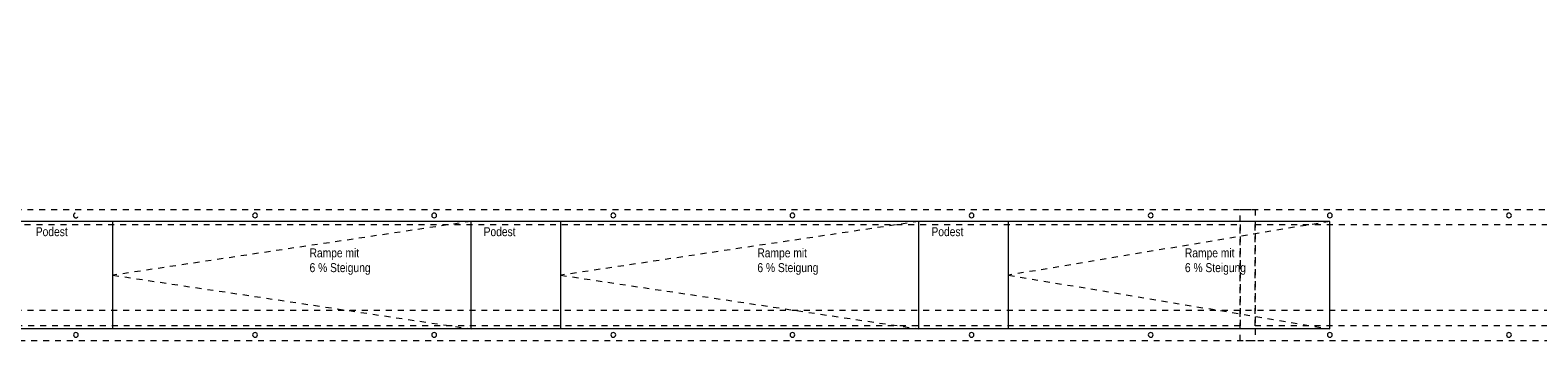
# Model space of a CAD drawing. Header units: metres. Extents: x -79 to 740, y -195 to 69.
# Tile 9 of 256: x -35.52 to -10.27, y 14.31 to 19.51. Entities that reach past the tile are written whole.
import ezdxf

# ---------------------------------------------------------------- set-up
doc = ezdxf.new("R2010")
doc.units = ezdxf.units.M
doc.header["$MEASUREMENT"] = 0
doc.linetypes.add('Strichlinie_ eng', pattern=[0.115, 0.075, -0.04])
doc.linetypes.add('Untersicht', pattern=[0.1, 0.075, -0.025])
for name, color, linetype in [('00 Überdachte Pausenhalle', 7, 'Continuous'), ('50 Elektro', 7, 'Continuous'), ('Neubau_00 Schraffuren', 7, 'Continuous'), ('Neubau_00 Überdachte Pausenhalle', 7, 'Continuous'), ('Neubau_40 Rampe', 7, 'Continuous')]:
    doc.layers.add(name, color=color, linetype=linetype)
doc.styles.add('ERSTELLTER_STIL_2', font='ARIALN.TTF')

msp = doc.modelspace()

# ---------------------------------------------------------------- linework, layer by layer
at = {"layer": '00 Überdachte Pausenhalle', "color": 8, "linetype": 'Untersicht', "lineweight": 9}
for points in [[(-42.993, 19.49), (-40.596, 19.511), (-40.564, 16.509), (-15.001, 16.509), (-15.001, 14.309), (-50.828, 14.309), (-50.835, 15.706), (-42.953, 15.79)], [(-42.74, 19.242), (-40.843, 19.259), (-40.811, 16.259), (-15.251, 16.259), (-15.251, 14.559), (-50.597, 14.559), (-50.607, 15.458), (-42.701, 15.543)], [(-15.251, 16.509), (4.144, 16.509), (4.144, 14.309), (-15.251, 14.309)], [(-15.001, 16.259), (3.894, 16.259), (3.894, 14.559), (-15.001, 14.559)]]:
    msp.add_lwpolyline(points, close=True, dxfattribs=at)
at = {"layer": '50 Elektro', "color": 190, "linetype": 'Strichlinie_ eng', "lineweight": 18, "true_color": 0x9900ff}
msp.add_line((18.139, 14.816), (-51.295, 14.816), dxfattribs=at)
at = {"layer": 'Neubau_00 Schraffuren', "color": 7, "linetype": 'Continuous', "lineweight": 9}
for p, q in [((-13.751, 16.309), (-43.132, 16.309)), ((-34.132, 14.509), (-34.132, 16.309)), ((-28.132, 14.509), (-28.132, 16.309)), ((-26.632, 14.509), (-26.632, 16.309)), ((-20.632, 14.509), (-20.632, 16.309)), ((-19.132, 14.509), (-19.132, 16.309)), ((-13.751, 14.509), (-13.751, 16.309)), ((-13.751, 14.509), (-49.132, 14.509))]:
    msp.add_line(p, q, dxfattribs=at)
at = {"layer": 'Neubau_00 Überdachte Pausenhalle', "color": 7, "linetype": 'Untersicht', "lineweight": 13, "flags": 128}
msp.add_lwpolyline([(-34.791, 16.409, 0.414214), (-34.751, 16.369, 0.414214), (-34.711, 16.409, 0.414214), (-34.751, 16.449, 0.414214)], format="xyb", close=True, dxfattribs=at)
at = {"layer": 'Neubau_00 Überdachte Pausenhalle', "color": 7, "linetype": 'Continuous', "lineweight": 9, "flags": 128}
for points in [[(-31.791, 16.409, 0.414214), (-31.751, 16.369, 0.414214), (-31.711, 16.409, 0.414214), (-31.751, 16.449, 0.414214)], [(-28.791, 16.409, 0.414214), (-28.751, 16.369, 0.414214), (-28.711, 16.409, 0.414214), (-28.751, 16.449, 0.414214)], [(-25.791, 16.409, 0.414214), (-25.751, 16.369, 0.414214), (-25.711, 16.409, 0.414214), (-25.751, 16.449, 0.414214)], [(-22.791, 16.409, 0.414214), (-22.751, 16.369, 0.414214), (-22.711, 16.409, 0.414214), (-22.751, 16.449, 0.414214)], [(-19.791, 16.409, 0.414214), (-19.751, 16.369, 0.414214), (-19.711, 16.409, 0.414214), (-19.751, 16.449, 0.414214)], [(-16.791, 16.409, 0.414214), (-16.751, 16.369, 0.414214), (-16.711, 16.409, 0.414214), (-16.751, 16.449, 0.414214)], [(-13.791, 16.409, 0.414214), (-13.751, 16.369, 0.414214), (-13.711, 16.409, 0.414214), (-13.751, 16.449, 0.414214)], [(-10.791, 16.409, 0.414214), (-10.751, 16.369, 0.414214), (-10.711, 16.409, 0.414214), (-10.751, 16.449, 0.414214)], [(-34.791, 14.409, 0.414214), (-34.751, 14.369, 0.414214), (-34.711, 14.409, 0.414214), (-34.751, 14.449, 0.414214)], [(-31.791, 14.409, 0.414214), (-31.751, 14.369, 0.414214), (-31.711, 14.409, 0.414214), (-31.751, 14.449, 0.414214)], [(-28.791, 14.409, 0.414214), (-28.751, 14.369, 0.414214), (-28.711, 14.409, 0.414214), (-28.751, 14.449, 0.414214)], [(-25.791, 14.409, 0.414214), (-25.751, 14.369, 0.414214), (-25.711, 14.409, 0.414214), (-25.751, 14.449, 0.414214)], [(-22.791, 14.409, 0.414214), (-22.751, 14.369, 0.414214), (-22.711, 14.409, 0.414214), (-22.751, 14.449, 0.414214)], [(-19.791, 14.409, 0.414214), (-19.751, 14.369, 0.414214), (-19.711, 14.409, 0.414214), (-19.751, 14.449, 0.414214)], [(-16.791, 14.409, 0.414214), (-16.751, 14.369, 0.414214), (-16.711, 14.409, 0.414214), (-16.751, 14.449, 0.414214)], [(-13.791, 14.409, 0.414214), (-13.751, 14.369, 0.414214), (-13.711, 14.409, 0.414214), (-13.751, 14.449, 0.414214)], [(-10.791, 14.409, 0.414214), (-10.751, 14.369, 0.414214), (-10.711, 14.409, 0.414214), (-10.751, 14.449, 0.414214)]]:
    msp.add_lwpolyline(points, format="xyb", close=True, dxfattribs=at)
at = {"layer": 'Neubau_00 Überdachte Pausenhalle', "color": 7, "linetype": 'Strichlinie_ eng', "lineweight": 9}
for points in [[(-28.132, 16.309), (-34.132, 15.409), (-28.132, 14.509)], [(-20.632, 16.309), (-26.632, 15.409), (-20.632, 14.509)], [(-13.751, 16.309), (-19.132, 15.409), (-13.751, 14.509)]]:
    msp.add_lwpolyline(points, dxfattribs=at)

# ---------------------------------------------------------------- texts
at = {"layer": 'Neubau_40 Rampe', "color": 7, "linetype": 'Continuous', "lineweight": 9, "char_height": 0.15, "attachment_point": 1, "style": 'ERSTELLTER_STIL_2'}
for insert in [(-35.423, 16.212), (-27.923, 16.212), (-20.423, 16.212)]:
    msp.add_mtext('\\A1;{\\pql;\\fArial Narrow|b0|i0|c0|p0;\\W1.000000;Podest}', dxfattribs=dict(at, insert=insert))
at = {"layer": 'Neubau_40 Rampe', "color": 7, "linetype": 'Continuous', "lineweight": 9, "char_height": 0.15, "attachment_point": 1, "line_spacing_factor": 0.986675, "style": 'ERSTELLTER_STIL_2'}
for insert in [(-30.838, 15.857), (-23.338, 15.857), (-16.178, 15.857)]:
    msp.add_mtext('\\A1;{\\pql;\\fArial Narrow|b0|i0|c0|p0;\\W1.000000;Rampe mit \\P\\pql;\\fArial Narrow|b0|i0|c0|p0;\\W1.000000;6 % Steigung}', dxfattribs=dict(at, insert=insert))

doc.saveas('drawing.dxf')
